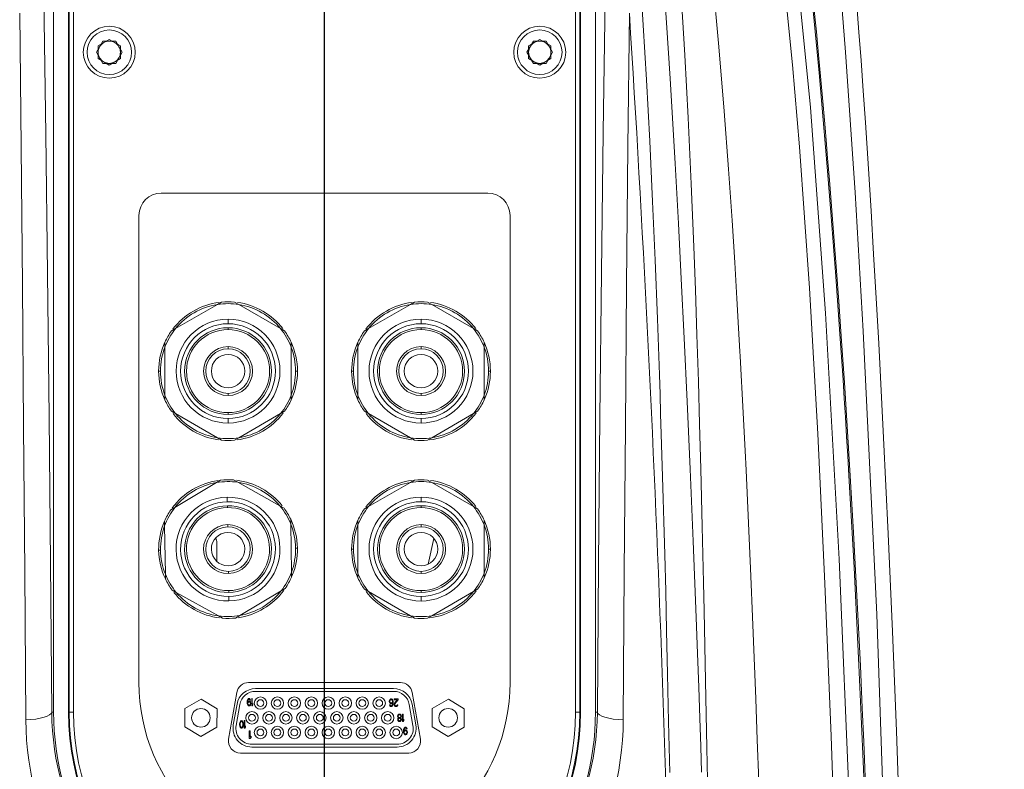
# Model space of a CAD drawing. Header units: millimetres. Extents: x 0 to 479, y 0 to 297.
# Tile 14 of 18: x 179 to 192, y 248 to 258. Entities that reach past the tile are written whole.
import ezdxf

# ---------------------------------------------------------------- set-up
doc = ezdxf.new("R2010")
doc.units = ezdxf.units.MM
doc.linetypes.add('CENTERX2', pattern=[20.32, 12.7, -2.54, 2.54, -2.54])
doc.layers.add('10', color=7, linetype='Continuous')
doc.styles.add('SLDTEXTSTYLE1', font='TXT', dxfattribs={"width": 0.7})
doc.styles.add('SLDTEXTSTYLE3', font='TXT', dxfattribs={"width": 0.7, "bigfont": 'bigfont'})
doc.dimstyles.new('SLDDIMSTYLE0', dxfattribs={"dimtxt": 3.5, "dimasz": 2.5, "dimexe": 0, "dimexo": 0.0625, "dimgap": 0.875, "dimtad": 0, "dimtih": 1, "dimtoh": 1, "dimdec": 4, "dimlfac": 10, "dimzin": 12, "dimdsep": 46, "dimtxsty": 'SLDTEXTSTYLE1', "dimsah": 1, "dimcen": 0.09, "dimazin": 3, "dimtfac": 1, "dimtofl": 0, "dimtmove": 0, "dimatfit": 3, "dimfxl": 0, "dimfrac": 2, "dimtolj": 1, "dimtzin": 12, "dimarcsym": 0})
doc.dimstyles.new('SLDDIMSTYLE2', dxfattribs={"dimtxt": 3.5, "dimasz": 2.5, "dimexe": 0, "dimexo": 0.0625, "dimgap": 0.875, "dimtad": 0, "dimtih": 1, "dimtoh": 1, "dimlfac": 10, "dimrnd": 1e-09, "dimzin": 12, "dimdsep": 46, "dimtxsty": 'SLDTEXTSTYLE1', "dimsah": 1, "dimcen": 0, "dimadec": 0, "dimazin": 3, "dimtfac": 1, "dimtofl": 0, "dimtmove": 0, "dimatfit": 3, "dimfxl": 0, "dimfrac": 2, "dimtolj": 1, "dimtzin": 12, "dimarcsym": 0})

# ---------------------------------------------------------------- blocks, each defined once
blk = doc.blocks.new('*D2')
at = {"layer": '10', "color": 7}
for start, end in [(90, 148.6456), (166.8355, 225)]:
    blk.add_arc((183.209, 200.318), 15.069, start, end, dxfattribs=at)
for points in [[(183.209, 215.387), (180.693, 215.481), (180.742, 214.883)], [(172.554, 189.662), (171.166, 191.763), (170.708, 191.375)]]:
    blk.add_solid(points, dxfattribs=at)
at = {"layer": '10', "color": 7, "insert": (163.529, 208.262, 0.01), "char_height": 3.5, "attachment_point": 1, "style": 'SLDTEXTSTYLE1'}
blk.add_mtext('135°', dxfattribs=at)
blk = doc.blocks.new('*D3')
at = {"layer": '10', "color": 7}
for start, end in [(22.2354, 90), (315, 5.8825)]:
    blk.add_arc((183.209, 200.318), 15.979, start, end, dxfattribs=at)
for points in [[(183.209, 216.297), (185.679, 215.804), (185.725, 216.403)], [(194.508, 189.019), (196.362, 190.723), (195.906, 191.114)]]:
    blk.add_solid(points, dxfattribs=at)
at = {"layer": '10', "color": 7, "insert": (193.015, 206.467, 0.01), "char_height": 3.5, "attachment_point": 1, "style": 'SLDTEXTSTYLE1'}
blk.add_mtext('135°', dxfattribs=at)
blk = doc.blocks.new('*D4')
at = {"layer": '10', "color": 7}
for start, end in [(21.4335, 90), (315, 5.0818)]:
    blk.add_arc((183.209, 227.818), 15.926, start, end, dxfattribs=at)
for points in [[(183.209, 243.744), (185.678, 243.251), (185.725, 243.849)], [(194.471, 216.557), (196.324, 218.261), (195.868, 218.651)]]:
    blk.add_solid(points, dxfattribs=at)
at = {"layer": '10', "color": 7, "insert": (193.015, 233.74, 0.01), "char_height": 3.5, "attachment_point": 1, "style": 'SLDTEXTSTYLE1'}
blk.add_mtext('135°', dxfattribs=at)
blk = doc.blocks.new('*D5')
at = {"layer": '10', "color": 7}
for start, end in [(90, 158.3518), (174.8696, 225)]:
    blk.add_arc((183.209, 227.818), 15.776, start, end, dxfattribs=at)
for points in [[(183.209, 243.594), (180.694, 243.696), (180.741, 243.098)], [(172.054, 216.663), (170.659, 218.759), (170.203, 218.369)]]:
    blk.add_solid(points, dxfattribs=at)
at = {"layer": '10', "color": 7, "insert": (162.149, 233.74, 0.01), "char_height": 3.5, "attachment_point": 1, "style": 'SLDTEXTSTYLE1'}
blk.add_mtext('135°', dxfattribs=at)
blk = doc.blocks.new('*D9')
at = {"layer": '10', "color": 7}
for p, q in [((126.486, 243.108), (102.022, 243.108)), ((135.31, 236.452), (126.486, 243.108)), ((183.209, 200.318), (135.31, 236.452))]:
    blk.add_line(p, q, dxfattribs=at)
blk.add_solid([(135.31, 236.452), (133.495, 238.197), (133.133, 237.718)], dxfattribs=at)
at = {"layer": '10', "color": 7, "char_height": 3.5, "attachment_point": 1}
for s, insert, style in [('\\M+18169R700\\M+1816A', (111.394, 247.62, 0.01), 'SLDTEXTSTYLE3'), ('R600', (102.022, 247.62, 0.01), 'SLDTEXTSTYLE1')]:
    blk.add_mtext(s, dxfattribs=dict(at, insert=insert, style=style))
blk = doc.blocks.new('SW_CENTERMARKSYMBOL_0')
at = {"layer": '10', "color": 0}
blk.add_line((0, 0.5), (0, 58.985), dxfattribs=at)

msp = doc.modelspace()

# ---------------------------------------------------------------- linework, layer by layer
at = {"color": 7, "linetype": 'Continuous', "lineweight": 0}
for p, q in [((179.559388, 248.318039), (179.559388, 260.318037)), ((179.759388, 260.318037), (179.759388, 248.318039)), ((179.769862, 260.318037), (179.769862, 248.318039)), ((179.827511, 248.318039), (179.827511, 260.318037)), ((186.591265, 260.318037), (186.591265, 248.318039)), ((186.648913, 248.318039), (186.648913, 260.318037)), ((186.659388, 248.318039), (186.659388, 260.318037)), ((186.859388, 260.318037), (186.859388, 248.318039)), ((180.159388, 257.30464), (180.309388, 257.391246)), ((180.309388, 257.391246), (180.459388, 257.30464)), ((185.959388, 257.30464), (186.109388, 257.391246)), ((186.109388, 257.391246), (186.259388, 257.30464)), ((180.136183, 257.218041), (180.222785, 257.368042)), ((180.159388, 257.131435), (180.159388, 257.30464)), ((180.222785, 257.368042), (180.39599, 257.368042)), ((180.39599, 257.368042), (180.482593, 257.218041)), ((180.459388, 257.30464), (180.459388, 257.131435)), ((185.936183, 257.218041), (186.022785, 257.368042)), ((185.959388, 257.131435), (185.959388, 257.30464)), ((186.022785, 257.368042), (186.19599, 257.368042)), ((186.19599, 257.368042), (186.282593, 257.218041)), ((186.259388, 257.30464), (186.259388, 257.131435)), ((180.222785, 257.06804), (180.136183, 257.218041)), ((180.309388, 257.044836), (180.159388, 257.131435)), ((180.459388, 257.131435), (180.309388, 257.044836)), ((180.482593, 257.218041), (180.39599, 257.06804)), ((186.022785, 257.06804), (185.936183, 257.218041)), ((186.109388, 257.044836), (185.959388, 257.131435)), ((186.259388, 257.131435), (186.109388, 257.044836)), ((186.282593, 257.218041), (186.19599, 257.06804)), ((180.39599, 257.06804), (180.222785, 257.06804)), ((186.19599, 257.06804), (186.022785, 257.06804)), ((181.009388, 255.318041), (185.409388, 255.318041)), ((180.709388, 248.71804), (180.709388, 255.018039)), ((185.709388, 255.018039), (185.709388, 248.71804)), ((181.202963, 253.491678), (181.765813, 253.816642)), ((181.765813, 253.816642), (181.821721, 253.848918)), ((181.997055, 253.848918), (182.052963, 253.816642)), ((182.052963, 253.816642), (182.615813, 253.491678)), ((183.802963, 253.491678), (184.365813, 253.816642)), ((184.365813, 253.816642), (184.421721, 253.848918)), ((184.597054, 253.848918), (184.652963, 253.816642)), ((184.652963, 253.816642), (185.215813, 253.491678)), ((181.909388, 253.556688), (181.909388, 253.618039)), ((184.509388, 253.556688), (184.509388, 253.618039)), ((181.147055, 253.459402), (181.202963, 253.491678)), ((181.909388, 253.47804), (181.909388, 253.503038)), ((182.615813, 253.491678), (182.671721, 253.459402)), ((183.747054, 253.459402), (183.802963, 253.491678)), ((184.509388, 253.47804), (184.509388, 253.503038)), ((185.215813, 253.491678), (185.271721, 253.459402)), ((181.059388, 253.243001), (181.059388, 253.307559)), ((182.759388, 253.307559), (182.759388, 253.243001)), ((183.659388, 253.243001), (183.659388, 253.307559)), ((185.359388, 253.307559), (185.359388, 253.243001)), ((181.059388, 252.593078), (181.059388, 253.243001)), ((181.909388, 253.218039), (181.909388, 253.248038)), ((182.759388, 253.243001), (182.759388, 252.593078)), ((183.659388, 252.593078), (183.659388, 253.243001)), ((184.509388, 253.218039), (184.509388, 253.248038)), ((185.359388, 253.243001), (185.359388, 252.593078)), ((180.999388, 252.918036), (180.974388, 252.918036)), ((182.819388, 252.918036), (182.844388, 252.918036)), ((183.599388, 252.918036), (183.574388, 252.918036)), ((185.419388, 252.918036), (185.444388, 252.918036)), ((181.909388, 252.61804), (181.909388, 252.588041)), ((184.509388, 252.61804), (184.509388, 252.588041)), ((181.059388, 252.52852), (181.059388, 252.593078)), ((182.759388, 252.593078), (182.759388, 252.52852)), ((183.659388, 252.52852), (183.659388, 252.593078)), ((185.359388, 252.593078), (185.359388, 252.52852)), ((181.202963, 252.344395), (181.147055, 252.376677)), ((181.765813, 252.019437), (181.202963, 252.344395)), ((181.909388, 252.358039), (181.909388, 252.333041)), ((182.615813, 252.344395), (182.052963, 252.019437)), ((182.671721, 252.376677), (182.615813, 252.344395)), ((183.802963, 252.344395), (183.747054, 252.376677)), ((184.365813, 252.019437), (183.802963, 252.344395)), ((184.509388, 252.358039), (184.509388, 252.333041)), ((185.215813, 252.344395), (184.652963, 252.019437)), ((185.271721, 252.376677), (185.215813, 252.344395)), ((181.909388, 252.279391), (181.909388, 252.21804)), ((184.509388, 252.279391), (184.509388, 252.21804)), ((181.821721, 251.987155), (181.765813, 252.019437)), ((182.052963, 252.019437), (181.997055, 251.987155)), ((184.421721, 251.987155), (184.365813, 252.019437)), ((184.652963, 252.019437), (184.597054, 251.987155)), ((181.194277, 251.080813), (181.752094, 251.414342)), ((181.752094, 251.414342), (181.807503, 251.447471)), ((181.982816, 251.450153), (182.039211, 251.418729)), ((182.039211, 251.418729), (182.606962, 251.102407)), ((183.802963, 251.091679), (184.365813, 251.416643)), ((184.365813, 251.416643), (184.421721, 251.448919)), ((184.597054, 251.448919), (184.652963, 251.416643)), ((184.652963, 251.416643), (185.215813, 251.091679)), ((181.899626, 251.156612), (181.898688, 251.217957)), ((184.509388, 251.156689), (184.509388, 251.21804)), ((181.138869, 251.047684), (181.194277, 251.080813)), ((181.900828, 251.077976), (181.900446, 251.102968)), ((182.606962, 251.102407), (182.663357, 251.07099)), ((183.747054, 251.059403), (183.802963, 251.091679)), ((184.509388, 251.078041), (184.509388, 251.103039)), ((185.215813, 251.091679), (185.271721, 251.059403)), ((181.05452, 250.829973), (181.053533, 250.894518)), ((182.753335, 250.920506), (182.754321, 250.855954)), ((183.659388, 250.843002), (183.659388, 250.90756)), ((185.359388, 250.90756), (185.359388, 250.843002)), ((181.064454, 250.180124), (181.05452, 250.829973)), ((182.754321, 250.855954), (182.764256, 250.206109)), ((183.659388, 250.193076), (183.659388, 250.843002)), ((184.509388, 250.81804), (184.509388, 250.848039)), ((185.359388, 250.843002), (185.359388, 250.193076)), ((181.759388, 250.350334), (181.759388, 250.606086)), ((184.605279, 250.314497), (184.68392, 250.66004)), ((180.999494, 250.504132), (180.974497, 250.50375)), ((182.819281, 250.531949), (182.844279, 250.532331)), ((183.599388, 250.518038), (183.574388, 250.518038)), ((185.419388, 250.518038), (185.444388, 250.518038)), ((184.509388, 250.218038), (184.509388, 250.188039)), ((181.065441, 250.115572), (181.064454, 250.180124)), ((182.764256, 250.206109), (182.765242, 250.141557)), ((183.659388, 250.128521), (183.659388, 250.193076)), ((185.359388, 250.193076), (185.359388, 250.128521)), ((181.211814, 249.933668), (181.155418, 249.965088)), ((181.917947, 249.958106), (181.918329, 249.933107)), ((182.624498, 249.955262), (182.066681, 249.621736)), ((182.679907, 249.988394), (182.624498, 249.955262)), ((183.802963, 249.9444), (183.747054, 249.976675)), ((184.365813, 249.619438), (183.802963, 249.9444)), ((184.509388, 249.95804), (184.509388, 249.933039)), ((185.215813, 249.9444), (184.652963, 249.619438)), ((185.271721, 249.976675), (185.215813, 249.9444)), ((181.779565, 249.617346), (181.211814, 249.933668)), ((181.919149, 249.879463), (181.920087, 249.818121)), ((184.509388, 249.879389), (184.509388, 249.818038)), ((181.83596, 249.585925), (181.779565, 249.617346)), ((182.066681, 249.621736), (182.011273, 249.588607)), ((184.421721, 249.587159), (184.365813, 249.619438)), ((184.652963, 249.619438), (184.597054, 249.587159)), ((182.186154, 248.71804), (184.232621, 248.71804)), ((182.280171, 248.638009), (184.139084, 248.638009)), ((181.545586, 248.493029), (181.327989, 248.369937)), ((181.760985, 248.366131), (181.545586, 248.493029)), ((181.917499, 247.955822), (182.028585, 248.585822)), ((182.168757, 248.476558), (182.171509, 248.487364)), ((182.171509, 248.487364), (182.175636, 248.496013)), ((182.175636, 248.496013), (182.182515, 248.502498)), ((182.179764, 248.487364), (182.177012, 248.480879)), ((182.183891, 248.491688), (182.179764, 248.487364)), ((182.182515, 248.502498), (182.189394, 248.504658)), ((182.188019, 248.493849), (182.183891, 248.491688)), ((182.196274, 248.493849), (182.188019, 248.493849)), ((182.189394, 248.504658), (182.194898, 248.504658)), ((182.194898, 248.504658), (182.201777, 248.502498)), ((182.200401, 248.491688), (182.196274, 248.493849)), ((182.204529, 248.487364), (182.200401, 248.491688)), ((182.201777, 248.502498), (182.208656, 248.496013)), ((182.20728, 248.480879), (182.204529, 248.487364)), ((182.208656, 248.496013), (182.212784, 248.487364)), ((182.212784, 248.487364), (182.214159, 248.480879)), ((182.227918, 248.403059), (182.227918, 248.504658)), ((182.227918, 248.504658), (182.236173, 248.504658)), ((182.236173, 248.504658), (182.236173, 248.420353)), ((182.280171, 248.599909), (184.139084, 248.599909)), ((184.084658, 248.479746), (184.089103, 248.488392)), ((184.089103, 248.488392), (184.096511, 248.494877)), ((184.093548, 248.479746), (184.097993, 248.484068)), ((184.096511, 248.494877), (184.103919, 248.497038)), ((184.097993, 248.484068), (184.102438, 248.486231)), ((184.102438, 248.486231), (184.112809, 248.486231)), ((184.103919, 248.497038), (184.111328, 248.497038)), ((184.111328, 248.497038), (184.118736, 248.494877)), ((184.112809, 248.486231), (184.117254, 248.484068)), ((184.117254, 248.484068), (184.121699, 248.479746)), ((184.118736, 248.494877), (184.126144, 248.488392)), ((184.126144, 248.488392), (184.130589, 248.479746)), ((184.146888, 248.486231), (184.146888, 248.497038)), ((184.146888, 248.497038), (184.200228, 248.497038)), ((184.188374, 248.486231), (184.146888, 248.486231)), ((184.151333, 248.438673), (184.188374, 248.486231)), ((184.200228, 248.486231), (184.158741, 248.432188)), ((184.200228, 248.497038), (184.200228, 248.486231)), ((184.39019, 248.585822), (184.501276, 247.955822)), ((184.877585, 248.493029), (184.659989, 248.369937)), ((185.092985, 248.366131), (184.877585, 248.493029)), ((181.327989, 248.369937), (181.325791, 248.119946)), ((181.758787, 248.11614), (181.760985, 248.366131)), ((181.980317, 248.146175), (182.03003, 248.428117)), ((182.017838, 248.139559), (182.067551, 248.421501)), ((182.167381, 248.461424), (182.168757, 248.476558)), ((182.167381, 248.446293), (182.167381, 248.461424)), ((182.168757, 248.43116), (182.167381, 248.446293)), ((182.171509, 248.420353), (182.168757, 248.43116)), ((182.175636, 248.411705), (182.171509, 248.420353)), ((182.175636, 248.474394), (182.17426, 248.461424)), ((182.17426, 248.457103), (182.182515, 248.465748)), ((182.17426, 248.461424), (182.17426, 248.457103)), ((182.177012, 248.480879), (182.175636, 248.474394)), ((182.175636, 248.437645), (182.177012, 248.444133)), ((182.175636, 248.433323), (182.175636, 248.437645)), ((182.177012, 248.426838), (182.175636, 248.433323)), ((182.182515, 248.40522), (182.175636, 248.411705)), ((182.177012, 248.444133), (182.179764, 248.450618)), ((182.179764, 248.420353), (182.177012, 248.426838)), ((182.179764, 248.450618), (182.183891, 248.454939)), ((182.183891, 248.416029), (182.179764, 248.420353)), ((182.182515, 248.465748), (182.189394, 248.467909)), ((182.189394, 248.403059), (182.182515, 248.40522)), ((182.183891, 248.454939), (182.188019, 248.457103)), ((182.188019, 248.413868), (182.183891, 248.416029)), ((182.188019, 248.457103), (182.197649, 248.457103)), ((182.197649, 248.413868), (182.188019, 248.413868)), ((182.189394, 248.467909), (182.196274, 248.467909)), ((182.196274, 248.403059), (182.189394, 248.403059)), ((182.196274, 248.467909), (182.203153, 248.465748)), ((182.203153, 248.40522), (182.196274, 248.403059)), ((182.197649, 248.457103), (182.201777, 248.454939)), ((182.201777, 248.416029), (182.197649, 248.413868)), ((182.201777, 248.454939), (182.205904, 248.450618)), ((182.205904, 248.420353), (182.201777, 248.416029)), ((182.203153, 248.465748), (182.210032, 248.459263)), ((182.210032, 248.411705), (182.203153, 248.40522)), ((182.205904, 248.450618), (182.208656, 248.444133)), ((182.208656, 248.426838), (182.205904, 248.420353)), ((182.214159, 248.480879), (182.20728, 248.480879)), ((182.208656, 248.444133), (182.210032, 248.437645)), ((182.210032, 248.433323), (182.208656, 248.426838)), ((182.210032, 248.459263), (182.214159, 248.450618)), ((182.210032, 248.437645), (182.210032, 248.433323)), ((182.214159, 248.420353), (182.210032, 248.411705)), ((182.214159, 248.450618), (182.216911, 248.439808)), ((182.216911, 248.43116), (182.214159, 248.420353)), ((182.216911, 248.439808), (182.216911, 248.43116)), ((182.236173, 248.403059), (182.227918, 248.403059)), ((182.236173, 248.420353), (182.244428, 248.435484)), ((182.244428, 248.41819), (182.236173, 248.403059)), ((182.244428, 248.435484), (182.244428, 248.41819)), ((184.081694, 248.468937), (184.084658, 248.479746)), ((184.081694, 248.458128), (184.081694, 248.468937)), ((184.084658, 248.447319), (184.081694, 248.458128)), ((184.089103, 248.440834), (184.084658, 248.447319)), ((184.086139, 248.412733), (184.084658, 248.419218)), ((184.084658, 248.419218), (184.092066, 248.419218)), ((184.090584, 248.404084), (184.086139, 248.412733)), ((184.089103, 248.466777), (184.090584, 248.473262)), ((184.089103, 248.460289), (184.089103, 248.466777)), ((184.090584, 248.453804), (184.089103, 248.460289)), ((184.096511, 248.434349), (184.089103, 248.440834)), ((184.090584, 248.473262), (184.093548, 248.479746)), ((184.093548, 248.449482), (184.090584, 248.453804)), ((184.097993, 248.397599), (184.090584, 248.404084)), ((184.092066, 248.419218), (184.095029, 248.412733)), ((184.097993, 248.445158), (184.093548, 248.449482)), ((184.095029, 248.412733), (184.099474, 248.408409)), ((184.103919, 248.432188), (184.096511, 248.434349)), ((184.102438, 248.442997), (184.097993, 248.445158)), ((184.105401, 248.395439), (184.097993, 248.397599)), ((184.099474, 248.408409), (184.103919, 248.406248)), ((184.112809, 248.442997), (184.102438, 248.442997)), ((184.111328, 248.432188), (184.103919, 248.432188)), ((184.103919, 248.406248), (184.112809, 248.406248)), ((184.111328, 248.395439), (184.105401, 248.395439)), ((184.118736, 248.434349), (184.111328, 248.432188)), ((184.118736, 248.397599), (184.111328, 248.395439)), ((184.117254, 248.445158), (184.112809, 248.442997)), ((184.112809, 248.406248), (184.117254, 248.408409)), ((184.121699, 248.449482), (184.117254, 248.445158)), ((184.117254, 248.408409), (184.121699, 248.412733)), ((184.127626, 248.442997), (184.118736, 248.434349)), ((184.126144, 248.404084), (184.118736, 248.397599)), ((184.121699, 248.479746), (184.124663, 248.473262)), ((184.124663, 248.453804), (184.121699, 248.449482)), ((184.121699, 248.412733), (184.124663, 248.419218)), ((184.124663, 248.473262), (184.126144, 248.466777)), ((184.126144, 248.460289), (184.124663, 248.453804)), ((184.124663, 248.419218), (184.126144, 248.425703)), ((184.126144, 248.466777), (184.126144, 248.460289)), ((184.126144, 248.425703), (184.127626, 248.438673)), ((184.130589, 248.412733), (184.126144, 248.404084)), ((184.127626, 248.438673), (184.127626, 248.442997)), ((184.130589, 248.479746), (184.133553, 248.468937)), ((184.133553, 248.423542), (184.130589, 248.412733)), ((184.133553, 248.468937), (184.135034, 248.453804)), ((184.135034, 248.438673), (184.133553, 248.423542)), ((184.135034, 248.453804), (184.135034, 248.438673)), ((184.146888, 248.423542), (184.148369, 248.432188)), ((184.146888, 248.419218), (184.146888, 248.423542)), ((184.148369, 248.410572), (184.146888, 248.419218)), ((184.148369, 248.432188), (184.151333, 248.438673)), ((184.154296, 248.401924), (184.148369, 248.410572)), ((184.160223, 248.397599), (184.154296, 248.401924)), ((184.158741, 248.432188), (184.155778, 248.423542)), ((184.155778, 248.423542), (184.155778, 248.419218)), ((184.155778, 248.419218), (184.158741, 248.412733)), ((184.158741, 248.412733), (184.163186, 248.408409)), ((184.169113, 248.395439), (184.160223, 248.397599)), ((184.163186, 248.408409), (184.170594, 248.406248)), ((184.175039, 248.395439), (184.169113, 248.395439)), ((184.170594, 248.406248), (184.176521, 248.406248)), ((184.185411, 248.397599), (184.175039, 248.395439)), ((184.176521, 248.406248), (184.183929, 248.408409)), ((184.183929, 248.408409), (184.188374, 248.412733)), ((184.191338, 248.401924), (184.185411, 248.397599)), ((184.188374, 248.412733), (184.191338, 248.419218)), ((184.191338, 248.419218), (184.198746, 248.419218)), ((184.197264, 248.410572), (184.191338, 248.401924)), ((184.198746, 248.419218), (184.197264, 248.410572)), ((184.351704, 248.421501), (184.401418, 248.139559)), ((184.389225, 248.428117), (184.438939, 248.146175)), ((184.659989, 248.369937), (184.657791, 248.119946)), ((185.090787, 248.11614), (185.092985, 248.366131)), ((179.53361, 248.318039), (179.559388, 248.318039)), ((179.769862, 248.318039), (179.759388, 248.318039)), ((179.769862, 248.318039), (179.827511, 248.318039)), ((184.193454, 248.2679), (184.196418, 248.278706)), ((184.193454, 248.261415), (184.193454, 248.2679)), ((184.196418, 248.250605), (184.193454, 248.261415)), ((184.194936, 248.224665), (184.197899, 248.233311)), ((184.194936, 248.21818), (184.194936, 248.224665)), ((184.197899, 248.207371), (184.194936, 248.21818)), ((184.196418, 248.278706), (184.200863, 248.285191)), ((184.202344, 248.24412), (184.196418, 248.250605)), ((184.197899, 248.233311), (184.202344, 248.239796)), ((184.200863, 248.285191), (184.208271, 248.291676)), ((184.200863, 248.2679), (184.205308, 248.276545)), ((184.200863, 248.261415), (184.200863, 248.2679)), ((184.205308, 248.252766), (184.200863, 248.261415)), ((184.205308, 248.241957), (184.202344, 248.24412)), ((184.202344, 248.239796), (184.205308, 248.241957)), ((184.202344, 248.222502), (184.205308, 248.228987)), ((184.202344, 248.21818), (184.202344, 248.222502)), ((184.205308, 248.211695), (184.202344, 248.21818)), ((184.205308, 248.276545), (184.211234, 248.28087)), ((184.211234, 248.248442), (184.205308, 248.252766)), ((184.205308, 248.228987), (184.211234, 248.235472)), ((184.208271, 248.291676), (184.215679, 248.29384)), ((184.211234, 248.28087), (184.217161, 248.28303)), ((184.217161, 248.246281), (184.211234, 248.248442)), ((184.211234, 248.235472), (184.217161, 248.237635)), ((184.215679, 248.29384), (184.224569, 248.29384)), ((184.217161, 248.28303), (184.223088, 248.28303)), ((184.223088, 248.246281), (184.217161, 248.246281)), ((184.217161, 248.237635), (184.223088, 248.237635)), ((184.223088, 248.28303), (184.229014, 248.28087)), ((184.229014, 248.248442), (184.223088, 248.246281)), ((184.223088, 248.237635), (184.229014, 248.235472)), ((184.224569, 248.29384), (184.231978, 248.291676)), ((184.229014, 248.28087), (184.234941, 248.276545)), ((184.234941, 248.252766), (184.229014, 248.248442)), ((184.229014, 248.235472), (184.234941, 248.228987)), ((184.231978, 248.291676), (184.239386, 248.285191)), ((184.234941, 248.276545), (184.239386, 248.2679)), ((184.239386, 248.261415), (184.234941, 248.252766)), ((184.237904, 248.24412), (184.234941, 248.241957)), ((184.234941, 248.241957), (184.237904, 248.239796)), ((184.234941, 248.228987), (184.237904, 248.222502)), ((184.237904, 248.21818), (184.234941, 248.211695)), ((184.243831, 248.250605), (184.237904, 248.24412)), ((184.237904, 248.239796), (184.242349, 248.233311)), ((184.237904, 248.222502), (184.237904, 248.21818)), ((184.239386, 248.285191), (184.243831, 248.278706)), ((184.239386, 248.2679), (184.239386, 248.261415)), ((184.242349, 248.233311), (184.245313, 248.224665)), ((184.245313, 248.21818), (184.242349, 248.207371)), ((184.243831, 248.278706), (184.246794, 248.2679)), ((184.246794, 248.261415), (184.243831, 248.250605)), ((184.245313, 248.224665), (184.245313, 248.21818)), ((184.246794, 248.2679), (184.246794, 248.261415)), ((184.258648, 248.192238), (184.258648, 248.29384)), ((184.258648, 248.29384), (184.267538, 248.29384)), ((184.267538, 248.29384), (184.267538, 248.209532)), ((184.267538, 248.209532), (184.276428, 248.224665)), ((184.276428, 248.224665), (184.276428, 248.207371)), ((186.591265, 248.318039), (186.648913, 248.318039)), ((186.659388, 248.318039), (186.648913, 248.318039)), ((186.885165, 248.318039), (186.859388, 248.318039)), ((181.325791, 248.119946), (181.54119, 247.993048)), ((181.54119, 247.993048), (181.758787, 248.11614)), ((182.065781, 248.163866), (182.067157, 248.174675)), ((182.065781, 248.144411), (182.065781, 248.163866)), ((182.067157, 248.133601), (182.065781, 248.144411)), ((182.067157, 248.174675), (182.068533, 248.18116)), ((182.068533, 248.127116), (182.067157, 248.133601)), ((182.068533, 248.18116), (182.071284, 248.189806)), ((182.071284, 248.118471), (182.068533, 248.127116)), ((182.071284, 248.189806), (182.075412, 248.196294)), ((182.075412, 248.111986), (182.071284, 248.118471)), ((182.07266, 248.161705), (182.074036, 248.174675)), ((182.07266, 248.146574), (182.07266, 248.161705)), ((182.074036, 248.133601), (182.07266, 248.146574)), ((182.074036, 248.174675), (182.079539, 248.187645)), ((182.079539, 248.120631), (182.074036, 248.133601)), ((182.075412, 248.196294), (182.082291, 248.202779)), ((182.082291, 248.105501), (182.075412, 248.111986)), ((182.079539, 248.187645), (182.083667, 248.191969)), ((182.083667, 248.11631), (182.079539, 248.120631)), ((182.082291, 248.202779), (182.090546, 248.204939)), ((182.090546, 248.10334), (182.082291, 248.105501)), ((182.083667, 248.191969), (182.090546, 248.19413)), ((182.090546, 248.114146), (182.083667, 248.11631)), ((182.090546, 248.204939), (182.098801, 248.202779)), ((182.090546, 248.19413), (182.097425, 248.191969)), ((182.097425, 248.11631), (182.090546, 248.114146)), ((182.098801, 248.105501), (182.090546, 248.10334)), ((182.097425, 248.191969), (182.101553, 248.187645)), ((182.101553, 248.120631), (182.097425, 248.11631)), ((182.098801, 248.202779), (182.10568, 248.196294)), ((182.10568, 248.111986), (182.098801, 248.105501)), ((182.101553, 248.187645), (182.107056, 248.174675)), ((182.107056, 248.133601), (182.101553, 248.120631)), ((182.10568, 248.196294), (182.109808, 248.189806)), ((182.109808, 248.118471), (182.10568, 248.111986)), ((182.107056, 248.174675), (182.108432, 248.161705)), ((182.108432, 248.146574), (182.107056, 248.133601)), ((182.108432, 248.161705), (182.108432, 248.146574)), ((182.109808, 248.189806), (182.112559, 248.18116)), ((182.112559, 248.127116), (182.109808, 248.118471)), ((182.112559, 248.18116), (182.113935, 248.174675)), ((182.113935, 248.133601), (182.112559, 248.127116)), ((182.113935, 248.174675), (182.115311, 248.163866)), ((182.115311, 248.144411), (182.113935, 248.133601)), ((182.115311, 248.163866), (182.115311, 248.144411)), ((182.126318, 248.10334), (182.126318, 248.204939)), ((182.126318, 248.204939), (182.134573, 248.204939)), ((182.134573, 248.10334), (182.126318, 248.10334)), ((182.134573, 248.204939), (182.134573, 248.120631)), ((182.134573, 248.120631), (182.142828, 248.135765)), ((182.142828, 248.118471), (182.134573, 248.10334)), ((182.142828, 248.135765), (182.142828, 248.118471)), ((184.202344, 248.200886), (184.197899, 248.207371)), ((184.209753, 248.194401), (184.202344, 248.200886)), ((184.211234, 248.20521), (184.205308, 248.211695)), ((184.217161, 248.192238), (184.209753, 248.194401)), ((184.217161, 248.203047), (184.211234, 248.20521)), ((184.223088, 248.203047), (184.217161, 248.203047)), ((184.223088, 248.192238), (184.217161, 248.192238)), ((184.229014, 248.20521), (184.223088, 248.203047)), ((184.230496, 248.194401), (184.223088, 248.192238)), ((184.234941, 248.211695), (184.229014, 248.20521)), ((184.237904, 248.200886), (184.230496, 248.194401)), ((184.242349, 248.207371), (184.237904, 248.200886)), ((184.267538, 248.192238), (184.258648, 248.192238)), ((184.276428, 248.207371), (184.267538, 248.192238)), ((184.273888, 248.072805), (184.275369, 248.087935)), ((184.275369, 248.087935), (184.278333, 248.098745)), ((184.278333, 248.098745), (184.282778, 248.107393)), ((184.282778, 248.085775), (184.281296, 248.072805)), ((184.282778, 248.107393), (184.290186, 248.113878)), ((184.284259, 248.09226), (184.282778, 248.085775)), ((184.287223, 248.098745), (184.284259, 248.09226)), ((184.291668, 248.103069), (184.287223, 248.098745)), ((184.290186, 248.113878), (184.297594, 248.116039)), ((184.296113, 248.10523), (184.291668, 248.103069)), ((184.305003, 248.10523), (184.296113, 248.10523)), ((184.297594, 248.116039), (184.303521, 248.116039)), ((184.303521, 248.116039), (184.310929, 248.113878)), ((184.309448, 248.103069), (184.305003, 248.10523)), ((184.313893, 248.098745), (184.309448, 248.103069)), ((184.310929, 248.113878), (184.318338, 248.107393)), ((184.316856, 248.09226), (184.313893, 248.098745)), ((184.324264, 248.09226), (184.316856, 248.09226)), ((184.318338, 248.107393), (184.322783, 248.098745)), ((184.322783, 248.098745), (184.324264, 248.09226)), ((184.657791, 248.119946), (184.87319, 247.993048)), ((184.87319, 247.993048), (185.090787, 248.11614)), ((182.193628, 247.963639), (182.193628, 248.065238)), ((182.193628, 248.065238), (182.206328, 248.065238)), ((182.206328, 247.963639), (182.193628, 247.963639)), ((182.206328, 248.065238), (182.206328, 247.980933)), ((182.206328, 247.980933), (182.219028, 247.996064)), ((182.219028, 247.978769), (182.206328, 247.963639)), ((182.219028, 247.996064), (182.219028, 247.978769)), ((184.273888, 248.057674), (184.273888, 248.072805)), ((184.275369, 248.04254), (184.273888, 248.057674)), ((184.278333, 248.031731), (184.275369, 248.04254)), ((184.282778, 248.023086), (184.278333, 248.031731)), ((184.281296, 248.06848), (184.290186, 248.077129)), ((184.281296, 248.072805), (184.281296, 248.06848)), ((184.282778, 248.049025), (184.284259, 248.05551)), ((184.282778, 248.044704), (184.282778, 248.049025)), ((184.284259, 248.038219), (184.282778, 248.044704)), ((184.290186, 248.016601), (184.282778, 248.023086)), ((184.284259, 248.05551), (184.287223, 248.061995)), ((184.287223, 248.031731), (184.284259, 248.038219)), ((184.287223, 248.061995), (184.291668, 248.06632)), ((184.291668, 248.02741), (184.287223, 248.031731)), ((184.290186, 248.077129), (184.297594, 248.07929)), ((184.297594, 248.01444), (184.290186, 248.016601)), ((184.291668, 248.06632), (184.296113, 248.06848)), ((184.296113, 248.025246), (184.291668, 248.02741)), ((184.296113, 248.06848), (184.306484, 248.06848)), ((184.306484, 248.025246), (184.296113, 248.025246)), ((184.297594, 248.07929), (184.305003, 248.07929)), ((184.305003, 248.01444), (184.297594, 248.01444)), ((184.305003, 248.07929), (184.312411, 248.077129)), ((184.312411, 248.016601), (184.305003, 248.01444)), ((184.306484, 248.06848), (184.310929, 248.06632)), ((184.310929, 248.02741), (184.306484, 248.025246)), ((184.310929, 248.06632), (184.315374, 248.061995)), ((184.315374, 248.031731), (184.310929, 248.02741)), ((184.312411, 248.077129), (184.319819, 248.070644)), ((184.319819, 248.023086), (184.312411, 248.016601)), ((184.315374, 248.061995), (184.318338, 248.05551)), ((184.318338, 248.038219), (184.315374, 248.031731)), ((184.318338, 248.05551), (184.319819, 248.049025)), ((184.319819, 248.044704), (184.318338, 248.038219)), ((184.319819, 248.070644), (184.324264, 248.061995)), ((184.319819, 248.049025), (184.319819, 248.044704)), ((184.324264, 248.031731), (184.319819, 248.023086)), ((184.324264, 248.061995), (184.327228, 248.051189)), ((184.327228, 248.04254), (184.324264, 248.031731)), ((184.327228, 248.051189), (184.327228, 248.04254)), ((184.188798, 247.886168), (182.230458, 247.886168)), ((184.188798, 247.848068), (182.230458, 247.848068)), ((184.343707, 247.76804), (182.075068, 247.76804))]:
    msp.add_line(p, q, dxfattribs=at)
at = {"color": 7, "linetype": 'Continuous', "lineweight": 0, "flags": 128}
for points in [[(188.999906, 263.47471), (189.358823, 262.674804), (189.623768, 261.834909), (189.81362, 260.975965), (190.001946, 259.730841), (190.130504, 258.476933), (190.228794, 257.220228), (190.356942, 255.327739), (190.466601, 253.458686), (190.652143, 249.633835), (190.845624, 243.982749), (190.934918, 238.329168), (190.925974, 234.384774), (190.826264, 230.441971), (190.759073, 229.030402), (190.648167, 227.621629), (190.458064, 226.223166), (190.285159, 225.390806), (190.045046, 224.574405), (189.720797, 223.79107), (189.321742, 223.093921), (188.833543, 222.456297)], [(190.962664, 246.739032), (190.915207, 248.06412), (190.861977, 249.405386), (190.804382, 250.723548), (190.742421, 252.018602), (190.676094, 253.29056), (190.642257, 253.900613), (190.607855, 254.496123), (190.572889, 255.077096), (190.537358, 255.643524), (190.496284, 256.269433), (190.466823, 256.698741), (190.437741, 257.105704), (190.409036, 257.490321), (190.380709, 257.852592), (190.352762, 258.192517), (190.325191, 258.510097), (190.262974, 259.161408), (190.1901, 259.812059), (190.102336, 260.460116), (189.993419, 261.102475), (189.800722, 261.951842), (189.536037, 262.774946), (189.176374, 263.56882)], [(188.600055, 263.45181), (188.572304, 263.368054), (188.568068, 263.243027), (188.589719, 263.063117), (188.637789, 262.814345), (188.709479, 262.487336), (188.798294, 262.082686), (188.896115, 261.610408), (188.995945, 261.08432), (189.149049, 260.161294), (189.28718, 259.16877), (189.408858, 258.127584), (189.515526, 257.049389), (189.60948, 255.940785), (189.743656, 254.036404), (189.856283, 252.071484), (189.952475, 250.055067), (190.035494, 247.994749), (190.107029, 245.897602), (190.167477, 243.77078), (190.205069, 242.160802), (190.234998, 240.541883), (190.255967, 238.917844), (190.265894, 237.29261)], [(189.111814, 223.756372), (189.433988, 224.638099), (189.678693, 225.544675), (189.868027, 226.464378), (190.01643, 227.391748), (190.133215, 228.323738), (190.224819, 229.258307), (190.367392, 231.467004), (190.440181, 233.678396), (190.472198, 237.028961), (190.446319, 240.376343), (190.380705, 243.718846), (190.280904, 247.054713), (190.144419, 250.382056), (189.961189, 253.697635), (189.756871, 256.470509), (189.484896, 259.227176), (189.376942, 260.088618), (189.249546, 260.946103), (189.091186, 261.796834), (188.883101, 262.635847), (188.600038, 263.451804)], [(187.830164, 260.268147), (187.879636, 259.781487), (187.924359, 259.23803), (187.961583, 258.752652), (187.998379, 258.231743), (188.032982, 257.695051), (188.063467, 257.179339), (188.108399, 256.333532), (188.149796, 255.44513), (188.184757, 254.594089), (188.206324, 254.014166), (188.227096, 253.409298), (188.247041, 252.779319), (188.263929, 252.20256), (188.280291, 251.601197), (188.29976, 250.824793), (188.317163, 250.068791), (188.325476, 249.684735), (188.34469, 248.741015), (188.361611, 247.836416), (188.376526, 246.973466)], [(188.290331, 247.507705), (188.278619, 247.855036), (188.265376, 248.237933), (188.250522, 248.65598), (188.23397, 249.108701), (188.215624, 249.595551), (188.175139, 250.625165), (188.134825, 251.595552), (188.094788, 252.507748), (188.055182, 253.362902), (188.016135, 254.162176), (187.977751, 254.906763), (187.933411, 255.718942), (187.865687, 256.862106), (187.793018, 257.962014), (187.709839, 259.076305), (187.61705, 260.143025)], [(188.437371, 258.232071), (188.52417, 257.289465), (188.594942, 256.424447), (188.652819, 255.642946), (188.70009, 254.949536), (188.736336, 254.380931), (188.76564, 253.895958), (188.78877, 253.496511), (188.806269, 253.184058), (188.809832, 253.119321), (188.823607, 252.865394), (188.837122, 252.610465), (188.850375, 252.354755), (188.863373, 252.098276), (188.876125, 251.841046), (188.888638, 251.583077), (188.953543, 250.151618), (188.97652, 249.604108), (188.998659, 249.053873), (189.019989, 248.501034), (189.040534, 247.945704), (189.060323, 247.388007)], [(179.53361, 248.318039), (179.517887, 250.328405), (179.499468, 252.298494), (179.478283, 254.23422), (179.454505, 256.114109), (179.427863, 257.946022)], [(186.990912, 257.946028), (186.964603, 256.138422), (186.940634, 254.246249), (186.919308, 252.298482), (186.900889, 250.328382), (186.885165, 248.318039)], [(187.479198, 257.951738), (187.502719, 257.584812), (187.546451, 256.845333), (187.590292, 256.017311), (187.628986, 255.204489), (187.663006, 254.414536), (187.694035, 253.62099), (187.720903, 252.867277), (187.729605, 252.608241), (187.738305, 252.341487), (187.746992, 252.066966), (187.755653, 251.784648), (187.76428, 251.494493), (187.77286, 251.196464), (187.781386, 250.890537), (187.793352, 250.443407), (187.805865, 249.952187), (187.818815, 249.416478), (187.832089, 248.835902), (187.845963, 248.190339), (187.859735, 247.506528)], [(190.498695, 246.878205), (190.472068, 247.550331), (190.441937, 248.261185), (190.410649, 248.951568), (190.345003, 250.270955), (190.275965, 251.508631), (190.260087, 251.775272), (190.244095, 252.037801), (190.227997, 252.296229), (190.211807, 252.550562), (190.195536, 252.800794), (190.179196, 253.046932), (190.162798, 253.288974), (190.098592, 254.192551), (190.036723, 255.004539), (189.978345, 255.725195), (189.910359, 256.515928), (189.872093, 256.939884), (189.832792, 257.359554), (189.792373, 257.774802)], [(190.504434, 247.190084), (190.489518, 247.561847), (190.47457, 247.920649), (190.454653, 248.379304), (190.428766, 248.945852), (190.382476, 249.887805), (190.336937, 250.740411), (190.293108, 251.503732), (190.251913, 252.177848), (190.214214, 252.762832), (190.180797, 253.258743), (190.162671, 253.519614), (190.138633, 253.857281), (190.108233, 254.271682), (190.073038, 254.735203), (190.04101, 255.14312), (190.012656, 255.494006), (189.988328, 255.787911), (189.972521, 255.975564), (189.949003, 256.250437), (189.917947, 256.60518), (189.87866, 257.039876), (189.865375, 257.183238), (189.851256, 257.333566), (189.836267, 257.490881), (189.820367, 257.655193), (189.803511, 257.826521)], [(179.184426, 248.214813), (179.170728, 250.215526), (179.155342, 252.169468), (179.138522, 254.076858), (179.120584, 255.936708), (179.102045, 257.746013)], [(187.31673, 257.746019), (187.298192, 255.936714), (187.280253, 254.076858), (187.263433, 252.169468), (187.248048, 250.215526), (187.23435, 248.214813)], [(181.904802, 250.818004), (181.904767, 250.820287), (181.904668, 250.82679), (181.904519, 250.836523), (181.904344, 250.848003)], [(181.913973, 250.218074), (181.914008, 250.215791), (181.914108, 250.209289), (181.914256, 250.199558), (181.914432, 250.188078)], [(179.184426, 248.214813), (179.253614, 248.219227), (179.319044, 248.22674), (179.378664, 248.237114), (179.430603, 248.250024), (179.473235, 248.265071), (179.505221, 248.281776), (179.525558, 248.299618), (179.53361, 248.318039)], [(187.23435, 248.214813), (187.165161, 248.219227), (187.099732, 248.22674), (187.040112, 248.237114), (186.988172, 248.250024), (186.945541, 248.265071), (186.913555, 248.281776), (186.893217, 248.299618), (186.885165, 248.318039)]]:
    msp.add_lwpolyline(points, dxfattribs=at)
at = {"color": 7, "linetype": 'Continuous', "lineweight": 0}
for centre, radius in [((180.309388, 257.218039), 0.35), ((180.309388, 257.218039), 0.3), ((186.109388, 257.218039), 0.35), ((186.109388, 257.218039), 0.3), ((182.346028, 248.441159), 0.08382), ((182.346028, 248.441159), 0.046355), ((182.574628, 248.441159), 0.08382), ((182.574628, 248.441159), 0.046355), ((182.803228, 248.441159), 0.08382), ((182.803228, 248.441159), 0.046355), ((183.031828, 248.441159), 0.08382), ((183.031828, 248.441159), 0.046355), ((183.260428, 248.441159), 0.08382), ((183.260428, 248.441159), 0.046355), ((183.489028, 248.441159), 0.08382), ((183.489028, 248.441159), 0.046355), ((183.717628, 248.441159), 0.08382), ((183.717628, 248.441159), 0.046355), ((183.946228, 248.441159), 0.08382), ((183.946228, 248.441159), 0.046355), ((181.543388, 248.243039), 0.125), ((184.875388, 248.243039), 0.125), ((182.231728, 248.243039), 0.08382), ((182.231728, 248.243039), 0.046355), ((182.460328, 248.243039), 0.08382), ((182.460328, 248.243039), 0.046355), ((182.688928, 248.243039), 0.08382), ((182.688928, 248.243039), 0.046355), ((182.917528, 248.243039), 0.08382), ((182.917528, 248.243039), 0.046355), ((183.146128, 248.243039), 0.08382), ((183.146128, 248.243039), 0.046355), ((183.374728, 248.243039), 0.08382), ((183.374728, 248.243039), 0.046355), ((183.603328, 248.243039), 0.08382), ((183.603328, 248.243039), 0.046355), ((183.831928, 248.243039), 0.08382), ((183.831928, 248.243039), 0.046355), ((184.060528, 248.243039), 0.08382), ((184.060528, 248.243039), 0.046355), ((182.346028, 248.044919), 0.08382), ((182.346028, 248.044919), 0.046355), ((182.574628, 248.044919), 0.08382), ((182.574628, 248.044919), 0.046355), ((182.803228, 248.044919), 0.08382), ((182.803228, 248.044919), 0.046355), ((183.031828, 248.044919), 0.08382), ((183.031828, 248.044919), 0.046355), ((183.260428, 248.044919), 0.08382), ((183.260428, 248.044919), 0.046355), ((183.489028, 248.044919), 0.08382), ((183.489028, 248.044919), 0.046355), ((183.717628, 248.044919), 0.08382), ((183.717628, 248.044919), 0.046355), ((183.946228, 248.044919), 0.08382), ((183.946228, 248.044919), 0.046355), ((184.174828, 248.044919), 0.08382), ((184.174828, 248.044919), 0.046355)]:
    msp.add_circle(centre, radius, dxfattribs=at)
for centre, radius, start, end in [((-135.938625, 237.222698), 323.906208, 0.57761874, 3.63280443), ((180.309388, 257.218039), 0.15, 120, 180), ((180.309388, 257.218039), 0.15, 150, 210), ((180.309388, 257.218039), 0.15, 90, 150), ((180.309388, 257.218039), 0.15, 60, 120), ((180.309388, 257.218039), 0.15, 30, 90), ((180.309388, 257.218039), 0.15, 0, 60), ((180.309388, 257.218039), 0.15, 330, 30), ((186.109388, 257.218039), 0.15, 120, 180), ((186.109388, 257.218039), 0.15, 150, 210), ((186.109388, 257.218039), 0.15, 90, 150), ((186.109388, 257.218039), 0.15, 60, 120), ((186.109388, 257.218039), 0.15, 30, 90), ((186.109388, 257.218039), 0.15, 0, 60), ((186.109388, 257.218039), 0.15, 330, 30), ((180.309388, 257.218039), 0.15, 180, 240), ((180.309388, 257.218039), 0.15, 210, 270), ((180.309388, 257.218039), 0.15, 270, 330), ((180.309388, 257.218039), 0.15, 300, 0), ((186.109388, 257.218039), 0.15, 180, 240), ((186.109388, 257.218039), 0.15, 210, 270), ((186.109388, 257.218039), 0.15, 270, 330), ((186.109388, 257.218039), 0.15, 300, 0), ((180.309388, 257.218039), 0.15, 240, 300), ((186.109388, 257.218039), 0.15, 240, 300), ((181.009388, 255.018039), 0.3, 90, 180), ((185.409388, 255.018039), 0.3, 0, 90), ((181.909388, 252.918039), 0.935, 97.4236216, 142.5360053), ((181.909388, 252.918039), 0.91, 99.0777603, 140.9222397), ((181.909388, 252.918039), 0.91, 80.9222397, 99.0777603), ((181.909388, 252.918039), 0.935, 84.6199773, 95.3800227), ((181.909388, 252.918039), 0.935, 37.762688, 82.187003), ((181.909388, 252.918039), 0.91, 39.0777603, 80.9222397), ((184.509388, 252.918039), 0.935, 97.4236216, 142.5360053), ((184.509388, 252.918039), 0.91, 99.0777603, 140.9222397), ((184.509388, 252.918039), 0.91, 80.9222397, 99.0777603), ((184.509388, 252.918039), 0.935, 84.6199773, 95.3800227), ((184.509388, 252.918039), 0.935, 37.762688, 82.187003), ((184.509388, 252.918039), 0.91, 39.0777603, 80.9222397), ((181.909388, 252.918039), 0.7, 90, 270), ((181.909388, 252.918039), 0.63865, 90, 270), ((181.909388, 252.918039), 0.7, 270, 90), ((181.909388, 252.918039), 0.63865, 270, 90), ((184.509388, 252.918039), 0.7, 90, 270), ((184.509388, 252.918039), 0.63865, 90, 270), ((184.509388, 252.918039), 0.7, 270, 90), ((184.509388, 252.918039), 0.63865, 270, 90), ((181.909388, 252.918039), 0.91, 140.9222397, 159.0777603), ((181.909388, 252.918039), 0.935, 144.6199773, 155.3800227), ((181.909388, 252.918039), 0.585, 90, 270), ((181.909388, 252.918039), 0.56, 90, 270), ((181.909388, 252.918039), 0.585, 270, 90), ((181.909388, 252.918039), 0.56, 270, 90), ((181.909388, 252.918039), 0.91, 20.9222397, 39.0777603), ((181.909388, 252.918039), 0.935, 24.6199773, 35.3800227), ((184.509388, 252.918039), 0.91, 140.9222397, 159.0777603), ((184.509388, 252.918039), 0.935, 144.6199773, 155.3800227), ((184.509388, 252.918039), 0.585, 90, 270), ((184.509388, 252.918039), 0.56, 90, 270), ((184.509388, 252.918039), 0.585, 270, 90), ((184.509388, 252.918039), 0.56, 270, 90), ((184.509388, 252.918039), 0.91, 20.9222397, 39.0777603), ((184.509388, 252.918039), 0.935, 24.6199773, 35.3800227), ((181.909388, 252.918039), 0.935, 155.3800227, 180), ((181.909388, 252.918039), 0.935, 360, 24.6199773), ((184.509388, 252.918039), 0.935, 155.3800227, 180), ((184.509388, 252.918039), 0.935, 0, 24.6199773), ((181.909388, 252.918039), 0.91, 159.0777603, 180), ((181.909388, 252.918039), 0.33, 90, 270), ((181.909388, 252.918039), 0.3, 90, 270), ((181.909388, 252.918039), 0.225, 90, 270), ((181.909388, 252.918039), 0.33, 270, 90), ((181.909388, 252.918039), 0.3, 270, 90), ((181.909388, 252.918039), 0.225, 270, 90), ((181.909388, 252.918039), 0.91, 360, 20.9222397), ((184.509388, 252.918039), 0.91, 159.0777603, 180), ((184.509388, 252.918039), 0.33, 90, 270), ((184.509388, 252.918039), 0.3, 90, 270), ((184.509388, 252.918039), 0.225, 90, 270), ((184.509388, 252.918039), 0.33, 270, 90), ((184.509388, 252.918039), 0.3, 270, 90), ((184.509388, 252.918039), 0.225, 270, 90), ((184.509388, 252.918039), 0.91, 360, 20.9222397), ((181.909388, 252.918039), 0.935, 180, 204.6199773), ((181.909388, 252.918039), 0.91, 180, 200.9222397), ((181.909388, 252.918039), 0.91, 339.0777603, 360), ((181.909388, 252.918039), 0.935, 336.0365677, 360), ((184.509388, 252.918039), 0.935, 180, 204.6199773), ((184.509388, 252.918039), 0.91, 180, 200.9222397), ((184.509388, 252.918039), 0.91, 339.0777603, 360), ((184.509388, 252.918039), 0.935, 336.0365677, 0), ((181.909388, 252.918039), 0.91, 200.9222397, 219.0777603), ((181.909388, 252.918039), 0.935, 204.6199773, 215.3800227), ((181.909388, 252.918039), 0.91, 320.9222397, 339.0777603), ((181.909388, 252.918039), 0.935, 324.6199773, 335.3800227), ((184.509388, 252.918039), 0.91, 200.9222397, 219.0777603), ((184.509388, 252.918039), 0.935, 204.6199773, 215.3800227), ((184.509388, 252.918039), 0.91, 320.9222397, 339.0777603), ((184.509388, 252.918039), 0.935, 324.6199773, 335.3800227), ((181.909388, 252.918039), 0.935, 217.762688, 262.187003), ((181.909388, 252.918039), 0.91, 219.0777603, 260.9222397), ((181.909388, 252.918039), 0.935, 277.4236216, 322.5360053), ((181.909388, 252.918039), 0.91, 279.0777603, 320.9222397), ((184.509388, 252.918039), 0.935, 217.762688, 262.187003), ((184.509388, 252.918039), 0.91, 219.0777603, 260.9222397), ((184.509388, 252.918039), 0.935, 277.4236216, 322.5360053), ((184.509388, 252.918039), 0.91, 279.0777603, 320.9222397), ((181.909388, 252.918039), 0.91, 260.9222397, 279.0777603), ((181.909388, 252.918039), 0.935, 264.6199773, 275.3800227), ((184.509388, 252.918039), 0.91, 260.9222397, 279.0777603), ((184.509388, 252.918039), 0.935, 264.6199773, 275.3800227), ((181.909388, 250.518039), 0.935, 98.2994199, 143.4118036), ((181.909388, 250.518039), 0.91, 99.9535586, 141.798038), ((181.909388, 250.518039), 0.91, 81.798038, 99.9535586), ((181.909388, 250.518039), 0.935, 85.4957756, 96.255821), ((181.909388, 250.518039), 0.935, 38.6384863, 83.0628013), ((181.909388, 250.518039), 0.91, 39.9535586, 81.798038), ((184.509388, 250.518039), 0.935, 97.4236216, 142.5360053), ((184.509388, 250.518039), 0.91, 99.0777603, 140.9222397), ((184.509388, 250.518039), 0.91, 80.9222397, 99.0777603), ((184.509388, 250.518039), 0.935, 84.6199773, 95.3800227), ((184.509388, 250.518039), 0.935, 37.762688, 82.187003), ((184.509388, 250.518039), 0.91, 39.0777603, 80.9222397), ((181.909388, 250.518039), 0.7, 90.8757983, 270.8757983), ((181.909388, 250.518039), 0.63865, 90.8757983, 270.8757983), ((181.909388, 250.518039), 0.7, 270.8757983, 90.8757983), ((181.909388, 250.518039), 0.63865, 270.8757983, 90.8757983), ((184.509388, 250.518039), 0.7, 90, 270), ((184.509388, 250.518039), 0.63865, 90, 270), ((184.509388, 250.518039), 0.7, 270, 90), ((184.509388, 250.518039), 0.63865, 270, 90), ((181.909388, 250.518039), 0.935, 145.4957756, 156.255821), ((181.909388, 250.518039), 0.91, 141.798038, 159.9535586), ((181.909388, 250.518039), 0.585, 90.8757983, 270.8757983), ((181.909388, 250.518039), 0.56, 90.8757983, 270.8757983), ((181.909388, 250.518039), 0.585, 270.8757983, 90.8757983), ((181.909388, 250.518039), 0.56, 270.8757983, 90.8757983), ((181.909388, 250.518039), 0.91, 21.798038, 39.9535586), ((181.909388, 250.518039), 0.935, 25.4957756, 36.255821), ((184.509388, 250.518039), 0.91, 140.9222397, 159.0777603), ((184.509388, 250.518039), 0.935, 144.6199773, 155.3800227), ((184.509388, 250.518039), 0.585, 90, 270), ((184.509388, 250.518039), 0.56, 90, 270), ((184.509388, 250.518039), 0.585, 270, 90), ((184.509388, 250.518039), 0.56, 270, 90), ((184.509388, 250.518039), 0.91, 20.9222397, 39.0777603), ((184.509388, 250.518039), 0.935, 24.6199773, 35.3800227), ((181.909388, 250.518039), 0.935, 156.255821, 180.8757983), ((181.909388, 250.518039), 0.935, 0.8757983, 25.4957756), ((184.509388, 250.518039), 0.935, 155.3800227, 180), ((184.509388, 250.518039), 0.935, 0, 24.6199773), ((181.909388, 250.518039), 0.91, 159.9535586, 180.8757983), ((181.909388, 250.518039), 0.33, 90.8757983, 270.8757983), ((181.909388, 250.518039), 0.3, 90.8757983, 270.8757983), ((181.909388, 250.518039), 0.225, 90.8757983, 270.8757983), ((181.909388, 250.518039), 0.33, 270.8757983, 90.8757983), ((181.909388, 250.518039), 0.3, 270.8757983, 90.8757983), ((181.909388, 250.518039), 0.225, 270.8757983, 90.8757983), ((181.909388, 250.518039), 0.91, 0.8757983, 21.798038), ((184.509388, 250.518039), 0.91, 159.0777603, 180), ((184.509388, 250.518039), 0.33, 90, 270), ((184.509388, 250.518039), 0.3, 90, 270), ((184.509388, 250.518039), 0.225, 90, 270), ((184.509388, 250.518039), 0.33, 270, 90), ((184.509388, 250.518039), 0.3, 270, 90), ((184.509388, 250.518039), 0.225, 270, 90), ((184.509388, 250.518039), 0.91, 360, 20.9222397), ((181.668688, 250.605665), 0.090701, 0.2657269, 40.0205802), ((181.909388, 250.518039), 0.935, 180.8757983, 205.4957756), ((181.909388, 250.518039), 0.91, 180.8757983, 201.798038), ((181.909388, 250.518039), 0.91, 339.9535586, 0.8757983), ((181.909388, 250.518039), 0.935, 336.912366, 0.8757983), ((184.509388, 250.518039), 0.935, 180, 204.6199773), ((184.509388, 250.518039), 0.91, 180, 200.9222397), ((184.509388, 250.518039), 0.91, 339.0777603, 360), ((184.509388, 250.518039), 0.935, 336.0365677, 0), ((181.909388, 250.518039), 0.91, 201.798038, 219.9535586), ((181.909388, 250.518039), 0.935, 205.4957756, 216.255821), ((181.909388, 250.518039), 0.91, 321.798038, 339.9535586), ((181.909388, 250.518039), 0.935, 325.4957756, 336.255821), ((184.509388, 250.518039), 0.91, 200.9222397, 219.0777603), ((184.509388, 250.518039), 0.935, 204.6199773, 215.3800227), ((184.509388, 250.518039), 0.91, 320.9222397, 339.0777603), ((184.509388, 250.518039), 0.935, 324.6199773, 335.3800227), ((181.909388, 250.518039), 0.935, 278.2994199, 323.4118036), ((181.909388, 250.518039), 0.91, 279.9535586, 321.798038), ((184.509388, 250.518039), 0.935, 217.762688, 262.187003), ((184.509388, 250.518039), 0.91, 219.0777603, 260.9222397), ((184.509388, 250.518039), 0.935, 277.4236216, 322.5360053), ((184.509388, 250.518039), 0.91, 279.0777603, 320.9222397), ((181.909388, 250.518039), 0.935, 218.6384863, 263.0628013), ((181.909388, 250.518039), 0.91, 219.9535586, 261.798038), ((181.909388, 250.518039), 0.91, 261.798038, 279.9535586), ((181.909388, 250.518039), 0.935, 265.4957756, 276.255821), ((184.509388, 250.518039), 0.91, 260.9222397, 279.0777603), ((184.509388, 250.518039), 0.935, 264.6199773, 275.3800227), ((183.209388, 248.718039), 2.5, 180, 0), ((182.186154, 248.558039), 0.16, 90.0000001, 170.0000001), ((182.280171, 248.384009), 0.254, 90.0000001, 170.0000001), ((184.139084, 248.384009), 0.254, 10.0000001, 90.0000001), ((184.232621, 248.558039), 0.16, 10.0000001, 90.0000001), ((182.280171, 248.384009), 0.2159, 90.0000001, 170.0000001), ((184.139084, 248.384009), 0.2159, 10.0000001, 90.0000001), ((183.208648, 248.347048), 3.675152, 180.4522602, 241.6580859), ((183.209388, 248.318039), 3.65, 180, 241.4316832), ((183.209388, 248.318039), 3.45, 180, 0), ((183.209388, 248.318039), 3.439526, 180, 0), ((183.209388, 248.318039), 3.381877, 180, 0), ((183.209388, 248.318039), 3.65, 298.5683168, 0), ((183.210085, 248.347074), 3.675195, 298.3423064, 359.5473475), ((183.215726, 248.239082), 4.031373, 180.3449327, 241.5696617), ((182.230458, 248.102069), 0.254, 170.0000001, 270.0000001), ((182.230458, 248.102069), 0.2159, 170.0000001, 270.0000001), ((184.188798, 248.102069), 0.254, 270.0000001, 10.0000001), ((184.188798, 248.102069), 0.2159, 270.0000001, 10.0000001), ((183.203047, 248.239084), 4.031376, 298.4303651, 359.6550405), ((182.075068, 247.928039), 0.16, 170.0000001, 270.0000001), ((184.343707, 247.928039), 0.16, 270.0000001, 10.0000001)]:
    msp.add_arc(centre, radius, start, end, dxfattribs=at)
at = {"layer": '10', "color": 7, "linetype": 'CENTERX2'}
msp.add_circle((183.209388, 227.81804), 32.499999, dxfattribs=at)
at = {"layer": '10', "color": 7}
msp.add_arc((183.209388, 200.31804), 60, 315, 225, dxfattribs=at)

# ---------------------------------------------------------------- block references
msp.add_blockref('SW_CENTERMARKSYMBOL_0', (183.209388, 200.31804), dxfattribs=at)

# ---------------------------------------------------------------- dimensions: what is measured, and where the dimension line sits
for base, line1, line2, picture, middle in [((175.829464, 213.456651), ((183.209388, 193.56804), (183.209388, 259.302991)), ((183.209388, 200.31804), (140.782981, 157.891633)), '*D2', (169.233844, 205.954578)), ((174.347661, 240.869484), ((183.209388, 259.302991), (183.209388, 193.56804)), ((183.209388, 227.81804), (160.228418, 204.837071)), '*D5', (167.853589, 231.433263)), ((198.266549, 194.968642), ((183.209388, 200.31804), (225.635795, 157.891633)), ((183.209388, 193.56804), (183.209388, 259.302991)), '*D3', (198.719759, 204.160246)), ((198.178935, 222.381672), ((183.209388, 227.81804), (206.190357, 204.837071)), ((183.209388, 259.302991), (183.209388, 193.56804)), '*D4', (198.719759, 231.433263))]:
    dim = msp.add_angular_dim_2l(base=base, line1=line1, line2=line2, dimstyle='SLDDIMSTYLE0', dxfattribs=at)
    dim.commit()
    dim.dimension.update_dxf_attribs({"geometry": picture, "text_midpoint": middle, "dimtype": 162})
dim = msp.add_radius_dim(center=(183.209388, 200.31804), mpoint=(135.309901, 236.451669), text='<>（R700）', dimstyle='SLDDIMSTYLE2', dxfattribs=at)
dim.commit()
dim.dimension.update_dxf_attribs({"geometry": '*D9', "text_midpoint": (113.460151, 245.312728), "dimtype": 164})

doc.saveas('drawing.dxf')
